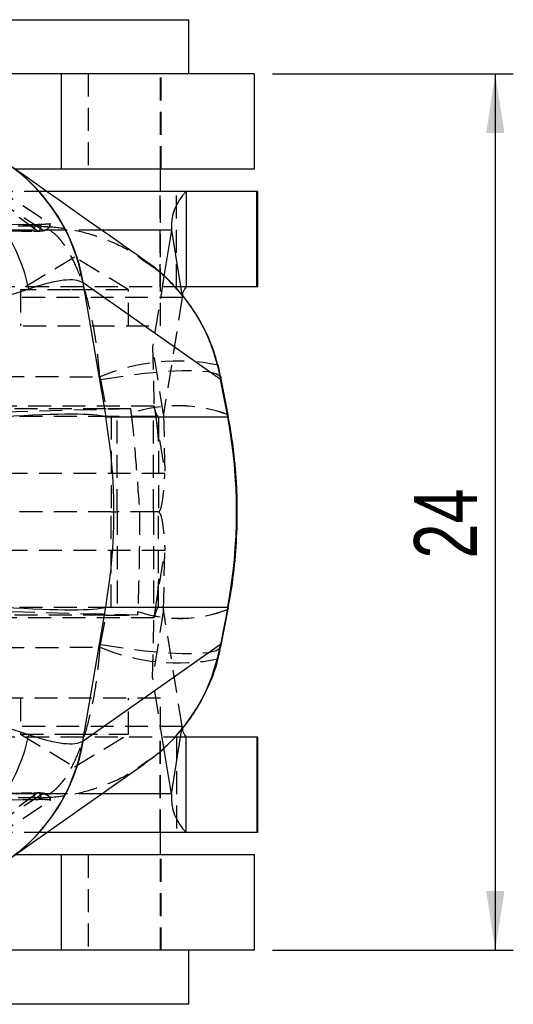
# Model space of a CAD drawing. Extents: x 15 to 185, y 7 to 146.
# Tile 20 of 39: x 100 to 114, y 8 to 36. Entities that reach past the tile are written whole.
import ezdxf

# ---------------------------------------------------------------- set-up
doc = ezdxf.new("R2010")
doc.units = 0
doc.header["$LTSCALE"] = 0.5
doc.linetypes.add('HIDDEN', pattern=[1.905, 1.27, -0.635])
doc.layers.get('0').update_dxf_attribs({"linetype": 'CONTINUOUS'})
doc.styles.add('SLDTEXTSTYLE0', font='TXT', dxfattribs={"width": 0.75})
doc.dimstyles.new('SLDDIMSTYLE0', dxfattribs={"dimtxt": 1.75, "dimasz": 1.651, "dimexe": 0, "dimexo": 0.0625, "dimgap": 0.4375, "dimtad": 1, "dimdec": 0, "dimrnd": 1e-09, "dimzin": 12, "dimtxsty": 'SLDTEXTSTYLE0', "dimsah": 1, "dimcen": 0.09, "dimazin": 3, "dimtfac": 1, "dimtdec": 0, "dimtofl": 0, "dimtmove": 0, "dimatfit": 3, "dimtolj": 1, "dimtzin": 12})

# ---------------------------------------------------------------- blocks, each defined once
blk = doc.blocks.new('_D_7')
at = {"color": 179, "linetype": 'CONTINUOUS'}
for p, q in [((107, 34.218), (113.682, 34.218)), ((113.182, 34.218), (113.182, 9.868)), ((107, 9.868), (113.682, 9.868))]:
    blk.add_line(p, q, dxfattribs=at)
for points in [[(113.182, 34.218), (112.928, 32.567), (113.436, 32.567)], [(113.182, 9.868), (113.436, 11.519), (112.928, 11.519)]]:
    blk.add_solid(points, dxfattribs=at)
at = {"color": 179, "linetype": 'CONTINUOUS', "insert": (110.926, 20.747, -31.575), "char_height": 1.75, "attachment_point": 1, "rotation": 90, "style": 'SLDTEXTSTYLE0'}
blk.add_mtext('24', dxfattribs=at)

msp = doc.modelspace()

# ---------------------------------------------------------------- linework, layer by layer
at = {"color": 7, "linetype": 'CONTINUOUS'}
for p, q in [((98.3249, 35.7182), (104.6749, 35.7182)), ((104.6749, 34.2182), (104.6749, 35.7182)), ((101.1261, 34.2182), (79.6863, 34.2182)), ((101.1261, 34.2182), (101.1261, 31.5682)), ((106.4999, 34.2182), (101.1261, 34.2182)), ((106.4999, 31.5682), (106.4999, 34.2182)), ((101.1261, 31.5682), (99.847, 31.5682)), ((106.4999, 31.5682), (101.1261, 31.5682)), ((103.8811, 30.9432), (103.8811, 31.5682)), ((104.6022, 30.9432), (100.7333, 30.9432)), ((104.6022, 30.9432), (104.6022, 28.2932)), ((106.5566, 30.9432), (104.6022, 30.9432)), ((106.5566, 28.2932), (106.5566, 30.9432)), ((106.5917, 30.9432), (106.5566, 30.9432)), ((106.5917, 28.2932), (106.5917, 30.9432)), ((104.1875, 29.8741), (103.9822, 28.5968)), ((101.7243, 28.4204), (102.363, 24.6837)), ((101.7381, 28.411), (101.7243, 28.4204)), ((105.5525, 25.7242), (101.7381, 28.411)), ((106.5566, 28.2932), (104.6022, 28.2932)), ((106.5917, 28.2932), (106.5566, 28.2932)), ((105.4798, 26.0732), (105.5525, 25.7242)), ((105.7516, 24.6861), (105.5525, 25.7242)), ((105.7604, 24.7466), (105.5613, 25.7846)), ((102.363, 24.6837), (105.752, 24.6837)), ((105.752, 24.6837), (105.7516, 24.6861)), ((101.7243, 15.6659), (102.363, 19.4026)), ((102.363, 19.4026), (105.752, 19.4026)), ((105.7516, 19.4002), (105.5525, 18.3621)), ((105.5613, 18.3017), (105.7604, 19.3398)), ((105.7516, 19.4002), (105.752, 19.4026)), ((105.5525, 18.3621), (101.7381, 15.6753)), ((105.4798, 18.0131), (105.5525, 18.3621)), ((101.7381, 15.6753), (101.7243, 15.6659)), ((104.6022, 13.1432), (104.6022, 15.7932)), ((106.5566, 15.7932), (104.6022, 15.7932)), ((106.5566, 15.7932), (106.5566, 13.1432)), ((106.5917, 15.7932), (106.5566, 15.7932)), ((106.5917, 13.1432), (106.5917, 15.7932)), ((104.1875, 14.2122), (103.9812, 15.4959)), ((104.6022, 13.1432), (100.7316, 13.1432)), ((103.8811, 12.5182), (103.8811, 13.1432)), ((106.5566, 13.1432), (104.6022, 13.1432)), ((106.5917, 13.1432), (106.5566, 13.1432)), ((101.1261, 12.5182), (99.8458, 12.5182)), ((101.1261, 12.5182), (101.1261, 9.8682)), ((106.4999, 12.5182), (101.1261, 12.5182)), ((106.4999, 9.8682), (106.4999, 12.5182)), ((101.1261, 9.8682), (79.6863, 9.8682)), ((106.4999, 9.8682), (101.1261, 9.8682)), ((104.6749, 8.3682), (104.6749, 9.8682)), ((104.6749, 8.3682), (98.3249, 8.3682))]:
    msp.add_line(p, q, dxfattribs=at)
at = {"color": 7, "linetype": 'HIDDEN'}
for p, q in [((101.8736, 34.2182), (101.8736, 31.5682)), ((103.8811, 31.5682), (103.8811, 34.2182)), ((103.8999, 31.5682), (103.8999, 34.2182)), ((100.7333, 30.9432), (92.7581, 30.9432)), ((103.8749, 28.2932), (103.8749, 30.9432)), ((103.8811, 27.2182), (103.8811, 30.9432)), ((104.3255, 28.2932), (104.3255, 30.9432)), ((100.6213, 29.8684), (99.0564, 30.8855)), ((100.4679, 29.847), (99.0564, 30.8855)), ((102.2493, 29.8741), (92.3434, 29.8741)), ((100.395, 30.0315), (100.4928, 30.0316)), ((100.5758, 30.0324), (100.4928, 30.0316)), ((100.4928, 30.0316), (100.5642, 29.9787)), ((101.4999, 29.1194), (99.9999, 28.2182)), ((102.9999, 28.2182), (101.4999, 29.1194)), ((103.9822, 28.5968), (103.6674, 26.6379)), ((104.6022, 28.2932), (92.7581, 28.2932)), ((101.3821, 28.2182), (99.9999, 28.2182)), ((99.9999, 28.2182), (99.9999, 27.2182)), ((102.9999, 28.2182), (101.3821, 28.2182)), ((102.9999, 27.2182), (102.9999, 28.2182)), ((104.4886, 28.0003), (92.6445, 28.0003)), ((104.4886, 28.0003), (103.9685, 24.7641)), ((104.476, 28.0788), (104.4886, 28.0003)), ((99.1186, 27.2182), (103.8811, 27.2182)), ((103.6674, 26.6379), (103.7055, 24.986)), ((103.9685, 24.7641), (103.6674, 26.6379)), ((102.2003, 25.796), (102.2165, 25.725)), ((102.2165, 25.725), (102.3727, 24.9102)), ((103.7055, 24.986), (91.2544, 24.986)), ((102.3727, 24.9102), (91.6973, 24.9102)), ((103.0617, 24.9099), (95.5978, 24.7121)), ((103.7055, 24.986), (104.0067, 23.1122)), ((102.5133, 24.6932), (96.6193, 24.6932)), ((102.5133, 24.6932), (102.5133, 22.0432)), ((102.6825, 24.6932), (102.5133, 24.6932)), ((102.6825, 22.0432), (102.6825, 24.6932)), ((103.6886, 24.6932), (102.6825, 24.6932)), ((103.0742, 24.7859), (103.0745, 24.7826)), ((103.6886, 22.0432), (103.6886, 24.6932)), ((103.8292, 24.6932), (103.6886, 24.6932)), ((103.8292, 24.6932), (103.8292, 22.0432)), ((103.9685, 24.7641), (104.0067, 23.1122)), ((104.0067, 23.1122), (91.5555, 23.1122)), ((102.5133, 22.0432), (96.6193, 22.0432)), ((102.5133, 19.3932), (102.5133, 22.0432)), ((102.5133, 22.0432), (102.6825, 22.0432)), ((102.6825, 22.0432), (102.6825, 19.3932)), ((103.6886, 22.0432), (102.6825, 22.0432)), ((103.6886, 22.0432), (103.6886, 19.3932)), ((103.8292, 22.0432), (103.6886, 22.0432)), ((103.8292, 19.3932), (103.8292, 22.0432)), ((104.0067, 20.9741), (91.5555, 20.9741)), ((103.7055, 19.1003), (104.0067, 20.9741)), ((103.9685, 19.3222), (104.0067, 20.9741)), ((102.3727, 19.1761), (91.6973, 19.1761)), ((103.2529, 19.1766), (95.853, 19.3723)), ((102.5133, 19.3932), (96.6193, 19.3932)), ((102.2165, 18.3613), (102.3727, 19.1761)), ((102.6825, 19.3932), (102.5133, 19.3932)), ((103.6886, 19.3932), (102.6825, 19.3932)), ((103.2565, 19.2796), (103.2564, 19.2763)), ((103.9685, 19.3222), (103.6674, 17.4484)), ((103.8292, 19.3932), (103.6886, 19.3932)), ((104.4886, 16.086), (103.9685, 19.3222)), ((103.7055, 19.1003), (91.2544, 19.1003)), ((103.6674, 17.4484), (103.7055, 19.1003)), ((102.2003, 18.2904), (102.2165, 18.3613)), ((103.9812, 15.4959), (103.6674, 17.4484)), ((103.8811, 16.8682), (99.1186, 16.8682)), ((99.9999, 16.8682), (99.9999, 15.8682)), ((102.9999, 15.8682), (102.9999, 16.8682)), ((103.8811, 13.1432), (103.8811, 16.8682)), ((104.4886, 16.086), (92.6445, 16.086)), ((99.9999, 15.8682), (101.4999, 15.8682)), ((99.9999, 15.8682), (101.4999, 14.9669)), ((101.4999, 15.8682), (102.9999, 15.8682)), ((101.4999, 14.9669), (102.9999, 15.8682)), ((104.478, 16.0201), (104.4886, 16.086)), ((104.6022, 15.7932), (92.7581, 15.7932)), ((103.8749, 13.1432), (103.8749, 15.7932)), ((104.3255, 15.7932), (104.3255, 13.1432)), ((100.4679, 14.2393), (99.0564, 13.2008)), ((102.2514, 14.2122), (92.3434, 14.2122)), ((100.6213, 14.2179), (99.0564, 13.2008)), ((100.395, 14.0548), (100.4928, 14.0547)), ((100.4928, 14.0547), (100.5642, 14.1076)), ((100.5758, 14.0539), (100.4928, 14.0547)), ((100.7316, 13.1432), (92.7581, 13.1432)), ((101.8736, 12.5182), (101.8736, 9.8682)), ((103.8811, 9.8682), (103.8811, 12.5182)), ((103.8999, 9.8682), (103.8999, 12.5182))]:
    msp.add_line(p, q, dxfattribs=at)
at = {"color": 8, "linetype": 'CONTINUOUS'}
for p, q in [((104.1875, 29.8741), (102.2493, 29.8741)), ((104.1875, 29.8741), (104.476, 28.0788)), ((105.4841, 26.1244), (105.4798, 26.0732)), ((105.5613, 25.7846), (105.5525, 25.7242)), ((105.7516, 24.6861), (105.7604, 24.7466)), ((105.752, 24.6837), (105.7609, 24.744)), ((105.7516, 19.4002), (105.7604, 19.3398)), ((105.752, 19.4026), (105.7609, 19.3424)), ((105.5613, 18.3017), (105.5525, 18.3621)), ((105.4841, 17.9619), (105.4798, 18.0131)), ((104.1875, 14.2122), (104.478, 16.0201)), ((104.1875, 14.2122), (102.2514, 14.2122))]:
    msp.add_line(p, q, dxfattribs=at)
at = {"color": 7, "linetype": 'HIDDEN', "flags": 128}
for points in [[(99.2642, 31.0782), (99.31, 31.0481), (99.5091, 30.9175), (100.3049, 30.395), (100.8258, 30.053)], [(100.4679, 29.847), (100.4882, 29.8479), (100.5078, 29.8564), (100.5261, 29.8722), (100.5423, 29.8948), (100.5558, 29.9233), (100.5661, 29.9566), (100.5729, 29.9935), (100.5758, 30.0324)], [(102.2165, 25.725), (102.8527, 25.8209), (103.4543, 25.8952), (104.0052, 25.9458), (104.4903, 25.9714), (104.8967, 25.9713), (105.2133, 25.9455), (105.4316, 25.8947), (105.5457, 25.8202), (105.5613, 25.7846)], [(102.2165, 18.3613), (102.8527, 18.2654), (103.4543, 18.1911), (104.0052, 18.1405), (104.4903, 18.1149), (104.8967, 18.115), (105.2133, 18.1408), (105.4316, 18.1917), (105.5457, 18.2661), (105.5613, 18.3017)], [(100.4679, 14.2393), (100.4882, 14.2384), (100.5078, 14.2299), (100.5261, 14.2141), (100.5423, 14.1915), (100.5558, 14.163), (100.5661, 14.1297), (100.5729, 14.0928), (100.5758, 14.0539)], [(99.2642, 13.0081), (99.31, 13.0382), (99.5091, 13.1688), (100.3049, 13.6913), (100.8258, 14.0333)]]:
    msp.add_lwpolyline(points, dxfattribs=at)
at = {"color": 7, "linetype": 'CONTINUOUS'}
for centre, radius, start, end in [((95.1608, 27.1351), 5.1872, 12.25649, 90.03867), ((105.5584, 29.9572), 1.3734, 134.12205, 183.4709), ((104.8642, 28.023), 0.3763, 134.12195, 183.4709), ((87.2927, 22.0432), 15.2999, 350.06194, 9.93806), ((104.8642, 16.0633), 0.3763, 176.5291, 225.87805), ((95.1608, 16.9512), 5.1872, 269.96133, 347.74351), ((105.5584, 14.1291), 1.3734, 176.5291, 225.87795)]:
    msp.add_arc(centre, radius, start, end, dxfattribs=at)
at = {"color": 8, "linetype": 'CONTINUOUS'}
for centre, radius, start, end in [((96.7836, 27.5984), 5.0087, 9.44667, 56.22533), ((96.8039, 27.5933), 5.0015, 9.4096, 54.75502), ((96.7836, 16.4879), 5.0087, 303.71482, 350.55341), ((96.8039, 16.493), 5.0015, 305.25957, 350.59035)]:
    msp.add_arc(centre, radius, start, end, dxfattribs=at)
at = {"color": 7, "linetype": 'HIDDEN'}
for centre, radius, start, end in [((100.1471, 29.985), 0.2521, 326.55263, 10.61778), ((104.3756, 20.6276), 5.6075, 78.59786, 112.82481), ((104.3614, 20.9544), 4.042, 69.75106, 108.57015), ((104.3628, 20.9475), 4.0457, 69.78278, 108.56734), ((104.4208, 22.7615), 3.6746, 251.52482, 291.37926), ((104.422, 22.7683), 3.6783, 251.52662, 291.34543), ((104.3757, 23.4597), 5.6084, 247.17743, 281.39821), ((100.1471, 14.1013), 0.2521, 349.38222, 33.44737)]:
    msp.add_arc(centre, radius, start, end, dxfattribs=at)
for centre, major_axis, ratio, start_param, end_param in [((101.5985, 24.8922), (4.1333, 0.0034), 0.0042717, 1.2089398, 1.3823616), ((103.2263, 16.4032), (-4.2396, 43.3678), 0.0155312, 4.9053885, 4.9083032), ((101.5985, 19.1941), (4.1333, -0.0034), 0.0042717, 4.9008237, 5.1241933), ((102.7674, 25.2901), (0.7105, 24.9668), 0.0272138, 4.4657842, 4.4698999)]:
    msp.add_ellipse(centre, major_axis=major_axis, ratio=ratio, start_param=start_param, end_param=end_param, dxfattribs=at)
at = {"color": 7, "linetype": 'CONTINUOUS'}
for centre, major_axis, ratio, start_param, end_param in [((84.2156, 22.0432), (18.2512, 2.5637), 0.0491714, 0.100022, 0.5682094), ((89.8013, 22.0432), (16.1962, 0), 0.9400353, 6.1088715, 6.4574991), ((84.2156, 22.0432), (18.2512, -2.5637), 0.0491714, 5.7149759, 6.1831633)]:
    msp.add_ellipse(centre, major_axis=major_axis, ratio=ratio, start_param=start_param, end_param=end_param, dxfattribs=at)
for points, knots in [([(103.4463, 29.0324), (103.2416, 29.1758), (101.9942, 30.0503), (100.7409, 30.9361), (99.6932, 31.6766)], [0, 0, 0, 0, 0.164102, 1, 1, 1, 1]), ([(105.476, 26.1227), (105.4389, 26.2623), (105.3506, 26.5949), (105.1279, 27.0998), (104.8267, 27.6281), (104.4604, 28.1206), (104.0368, 28.5627), (103.6845, 28.8732), (103.4628, 29.0145), (103.4146, 29.0451)], [0, 0, 0, 0, 0.118001, 0.2810579, 0.4497745, 0.6155811, 0.782977, 0.9529022, 1, 1, 1, 1]), ([(103.4352, 29.0164), (103.5567, 28.9359), (103.9104, 28.7017), (104.4087, 28.1872), (104.8936, 27.5279), (105.2624, 26.8143), (105.4068, 26.3221), (105.4798, 26.0732)], [0, 0, 0, 0, 0.1191233, 0.3466528, 0.5805414, 0.7878092, 1, 1, 1, 1]), ([(101.7243, 28.4204), (101.6603, 28.4461), (101.5324, 28.4974), (101.2043, 28.4893), (100.7829, 28.4157), (100.4141, 28.296), (100.2297, 28.2362)], [0, 0, 0, 0, 0.2461309, 0.4922517, 0.7461284, 1, 1, 1, 1]), ([(100.2297, 28.2362), (100.046, 28.1738), (99.6776, 28.0485), (99.2198, 27.9169), (98.9903, 27.8508)], [0, 0, 0, 0, 0.4986364, 1, 1, 1, 1]), ([(105.5516, 25.7823), (105.5408, 25.8651), (105.5256, 25.9813), (105.4893, 26.0924), (105.4789, 26.1242)], [0, 0, 0, 0, 0.7130725, 1, 1, 1, 1]), ([(105.7608, 19.3422), (105.7963, 19.5408), (105.8915, 20.0733), (105.9874, 20.9508), (106.03, 21.9702), (105.9977, 22.9891), (105.9064, 23.9159), (105.8044, 24.4966), (105.7608, 24.7441)], [0, 0, 0, 0, 0.1116818, 0.2995176, 0.4866789, 0.6736561, 0.8609143, 1, 1, 1, 1]), ([(105.4807, 17.961), (105.486, 17.9768), (105.5232, 18.0875), (105.5383, 18.2039), (105.5513, 18.3038)], [0, 0, 0, 0, 0.14186656, 1, 1, 1, 1]), ([(103.4513, 15.0676), (103.5647, 15.1475), (103.8462, 15.3457), (104.2442, 15.7272), (104.6421, 16.1954), (104.9935, 16.7259), (105.2668, 17.2949), (105.4297, 17.7195), (105.4757, 17.9404), (105.4807, 17.9642)], [0, 0, 0, 0, 0.1157426, 0.2871763, 0.4571051, 0.6259189, 0.813324, 0.9799019, 1, 1, 1, 1]), ([(100.2297, 15.8501), (100.046, 15.9125), (99.6776, 16.0378), (99.2198, 16.1695), (98.9903, 16.2355)], [0, 0, 0, 0, 0.4986364, 1, 1, 1, 1]), ([(101.7243, 15.6659), (101.6603, 15.6402), (101.5324, 15.5889), (101.2043, 15.597), (100.7829, 15.6706), (100.4141, 15.7903), (100.2297, 15.8501)], [0, 0, 0, 0, 0.2461309, 0.4922517, 0.7461284, 1, 1, 1, 1]), ([(99.6938, 12.4107), (99.9468, 12.5896), (101.2006, 13.4759), (102.4489, 14.3524), (103.4453, 15.0521)], [0, 0, 0, 0, 0.2017749, 1, 1, 1, 1])]:
    msp.add_open_spline(points, degree=3, knots=knots, dxfattribs=at)
at = {"color": 7, "linetype": 'HIDDEN'}
for points, knots in [([(100.5642, 29.9787), (99.1522, 29.9863), (96.3406, 30.0016), (93.5296, 30.02), (92.1303, 30.0292)], [0, 0, 0, 0, 0.5022331, 1, 1, 1, 1]), ([(93.0207, 29.9), (93.1542, 29.8989), (93.8217, 29.8934), (96.2673, 29.8739), (98.5794, 29.8581), (100.3575, 29.846)], [0, 0, 0, 0, 0.0545865, 0.2729327, 1, 1, 1, 1]), ([(93.0584, 30.083), (93.1919, 30.0819), (93.8593, 30.0767), (96.3049, 30.0581), (98.6169, 30.043), (100.395, 30.0315)], [0, 0, 0, 0, 0.0545862, 0.272931, 1, 1, 1, 1]), ([(100.3575, 29.846), (100.3911, 29.846), (100.4296, 29.8461), (100.4636, 29.8469), (100.4679, 29.847)], [0, 0, 0, 0, 0.8727183, 1, 1, 1, 1]), ([(100.4679, 29.847), (100.4804, 29.8474), (100.5228, 29.8488), (100.5804, 29.8529), (100.6238, 29.8599), (100.6221, 29.8656), (100.6213, 29.8684)], [0, 0, 0, 0, 0.1212753, 0.4134888, 0.7070897, 1, 1, 1, 1]), ([(100.4771, 29.8465), (100.4775, 29.8465), (100.5313, 29.8468), (100.5913, 29.852), (100.6509, 29.8598), (100.7001, 29.8739), (100.7492, 29.9005), (100.7933, 29.9445), (100.8233, 29.997), (100.8254, 30.0346), (100.8262, 30.0483)], [0, 0, 0, 0, 0.0024328, 0.3071097, 0.4723286, 0.5781428, 0.678755, 0.7939647, 0.9247751, 1, 1, 1, 1]), ([(102.2003, 25.796), (102.1786, 26.0463), (102.135, 26.547), (102.0181, 27.2779), (101.8605, 27.9718), (101.6579, 28.611), (101.4192, 29.15), (101.2077, 29.4839), (101.0039, 29.7226), (100.8114, 29.8864), (100.6484, 29.9588), (100.5659, 29.9783), (100.5642, 29.9787)], [0, 0, 0, 0, 0.11400512, 0.22801532, 0.35342259, 0.47883984, 0.60906484, 0.73929948, 0.78688379, 0.89234977, 0.99781699, 1, 1, 1, 1]), ([(100.5642, 29.9787), (100.5691, 29.9786), (100.8082, 29.9726), (101.2857, 29.9272), (101.8532, 29.7957), (102.4525, 29.5895), (102.9585, 29.368), (103.3131, 29.1065), (103.4352, 29.0164)], [0, 0, 0, 0, 0.0047829, 0.2337349, 0.4669402, 0.5711713, 0.8524256, 1, 1, 1, 1]), ([(100.8258, 30.053), (100.8274, 30.0489), (100.8305, 30.0406), (100.7626, 30.0351), (100.6688, 30.0333), (100.5979, 30.0326), (100.5758, 30.0324)], [0, 0, 0, 0, 0.2842014, 0.5759962, 0.8678211, 1, 1, 1, 1]), ([(100.6212, 29.8684), (100.6479, 29.8712), (100.7011, 29.8768), (100.769, 29.9235), (100.8131, 29.9857), (100.8219, 30.0325), (100.8258, 30.053)], [0, 0, 0, 0, 0.2645241, 0.5290534, 0.7935825, 1, 1, 1, 1]), ([(91.8415, 25.8646), (93.5709, 25.8518), (97.0239, 25.826), (100.4768, 25.806), (102.2003, 25.796)], [0, 0, 0, 0, 0.5008309, 1, 1, 1, 1]), ([(103.8292, 24.6932), (103.8199, 24.6968), (103.8014, 24.7042), (103.7724, 24.7641), (103.7413, 24.855), (103.7175, 24.9424), (103.7055, 24.986)], [0, 0, 0, 0, 0.2499997, 0.4999993, 0.7500003, 1, 1, 1, 1]), ([(103.0745, 24.7826), (103.1181, 24.3315), (103.2056, 23.4245), (103.2711, 22.5052), (103.304, 22.0432)], [0, 0, 0, 0, 0.49745418, 1, 1, 1, 1]), ([(103.7627, 24.6305), (103.7731, 24.5452), (103.7945, 24.3709), (103.8134, 24.16), (103.8253, 23.9903), (103.8279, 23.9307), (103.8292, 23.9003)], [0, 0, 0, 0, 0.2348034, 0.4797225, 0.7347492, 1, 1, 1, 1]), ([(103.8292, 22.0432), (103.8478, 22.0566), (103.8851, 22.0836), (103.9363, 22.3021), (103.9799, 22.6338), (103.9977, 22.9528), (104.0067, 23.1122)], [0, 0, 0, 0, 0.2499996, 0.5000001, 0.7499998, 1, 1, 1, 1]), ([(103.304, 22.0432), (103.3021, 21.5813), (103.2982, 20.6526), (103.2705, 19.7389), (103.2565, 19.2796)], [0, 0, 0, 0, 0.4972793, 1, 1, 1, 1]), ([(103.8292, 22.0432), (103.8478, 22.0297), (103.8851, 22.0027), (103.9363, 21.7842), (103.9799, 21.4525), (103.9977, 21.1335), (104.0067, 20.9741)], [0, 0, 0, 0, 0.2499996, 0.5000001, 0.7499998, 1, 1, 1, 1]), ([(103.8292, 20.186), (103.8279, 20.1556), (103.8253, 20.096), (103.8134, 19.9263), (103.7945, 19.7154), (103.7731, 19.5411), (103.7627, 19.4558)], [0, 0, 0, 0, 0.2652508, 0.5202775, 0.7651966, 1, 1, 1, 1]), ([(103.8292, 19.3932), (103.8199, 19.3895), (103.8014, 19.3821), (103.7724, 19.3222), (103.7413, 19.2313), (103.7175, 19.1439), (103.7055, 19.1003)], [0, 0, 0, 0, 0.2499997, 0.4999993, 0.7500003, 1, 1, 1, 1]), ([(91.8415, 18.2217), (93.5709, 18.2345), (97.0239, 18.2603), (100.4768, 18.2803), (102.2003, 18.2904)], [0, 0, 0, 0, 0.5008309, 1, 1, 1, 1]), ([(102.2003, 18.2904), (102.1786, 18.04), (102.135, 17.5393), (102.0181, 16.8084), (101.8605, 16.1145), (101.6579, 15.4753), (101.4192, 14.9363), (101.2077, 14.6024), (101.0039, 14.3637), (100.8114, 14.1999), (100.6484, 14.1275), (100.5659, 14.108), (100.5642, 14.1076)], [0, 0, 0, 0, 0.11400512, 0.22801532, 0.35342259, 0.47883984, 0.60906484, 0.73929948, 0.78688379, 0.89234977, 0.99781699, 1, 1, 1, 1]), ([(100.5642, 14.1076), (100.5691, 14.1077), (100.8104, 14.1138), (101.2878, 14.1598), (101.8552, 14.2913), (102.4565, 14.4981), (102.9614, 14.7205), (103.3156, 14.9815), (103.4338, 15.0685)], [0, 0, 0, 0, 0.0047861, 0.2360129, 0.4672367, 0.571536, 0.8570749, 1, 1, 1, 1]), ([(93.0207, 14.1863), (93.1542, 14.1874), (93.8217, 14.1929), (96.2673, 14.2124), (98.5794, 14.2282), (100.3575, 14.2403)], [0, 0, 0, 0, 0.0545865, 0.2729327, 1, 1, 1, 1]), ([(100.3575, 14.2403), (100.3911, 14.2403), (100.4296, 14.2402), (100.4636, 14.2394), (100.4679, 14.2393)], [0, 0, 0, 0, 0.8727183, 1, 1, 1, 1]), ([(100.8236, 14.0536), (100.8221, 14.0669), (100.8181, 14.1009), (100.7892, 14.1456), (100.7514, 14.1832), (100.7125, 14.2063), (100.677, 14.2194), (100.641, 14.2278), (100.5861, 14.2349), (100.5213, 14.2398), (100.4592, 14.2399), (100.4477, 14.2399)], [0, 0, 0, 0, 0.0710974, 0.1825901, 0.2771879, 0.3609815, 0.436978, 0.5171163, 0.659591, 0.9368839, 1, 1, 1, 1]), ([(100.4679, 14.2393), (100.4804, 14.2389), (100.5228, 14.2375), (100.5804, 14.2334), (100.6238, 14.2264), (100.6221, 14.2207), (100.6213, 14.2179)], [0, 0, 0, 0, 0.1212753, 0.4134888, 0.7070897, 1, 1, 1, 1]), ([(100.5642, 14.1076), (99.1522, 14.1), (96.3406, 14.0847), (93.5296, 14.0663), (92.1303, 14.0571)], [0, 0, 0, 0, 0.5022331, 1, 1, 1, 1]), ([(93.0584, 14.0033), (93.1919, 14.0044), (93.8593, 14.0096), (96.3049, 14.0282), (98.6169, 14.0433), (100.395, 14.0548)], [0, 0, 0, 0, 0.0545862, 0.272931, 1, 1, 1, 1]), ([(100.8258, 14.0333), (100.8274, 14.0374), (100.8305, 14.0457), (100.7626, 14.0512), (100.6688, 14.053), (100.5979, 14.0537), (100.5758, 14.0539)], [0, 0, 0, 0, 0.2842014, 0.5759962, 0.8678211, 1, 1, 1, 1]), ([(100.6213, 14.2179), (100.6479, 14.2151), (100.7011, 14.2095), (100.769, 14.1628), (100.8131, 14.1006), (100.8219, 14.0538), (100.8258, 14.0333)], [0, 0, 0, 0, 0.2645278, 0.5290555, 0.7935829, 1, 1, 1, 1])]:
    msp.add_open_spline(points, degree=3, knots=knots, dxfattribs=at)
at = {"color": 8, "linetype": 'CONTINUOUS'}
msp.add_open_spline([(103.4338, 15.0685), (103.5558, 15.1495), (103.9131, 15.3864), (104.4107, 15.9026), (104.8974, 16.5642), (105.2631, 17.2751), (105.4076, 17.7671), (105.4798, 18.0131)], degree=3, knots=[0, 0, 0, 0, 0.11958369, 0.35018006, 0.58075812, 0.7903839, 1, 1, 1, 1], dxfattribs=at)

# ---------------------------------------------------------------- dimensions: what is measured, and where the dimension line sits
at = {"color": 179, "linetype": 'CONTINUOUS'}
dim = msp.add_linear_dim(base=(113.1821, 9.8682), p1=(106.4999, 34.2182), p2=(106.4999, 9.8682), angle=90, dimstyle='SLDDIMSTYLE0', dxfattribs=at)
dim.commit()
dim.dimension.update_dxf_attribs({"geometry": '_D_7', "text_midpoint": (113.1821, 22.7511), "dimtype": 160})

doc.saveas('drawing.dxf')
